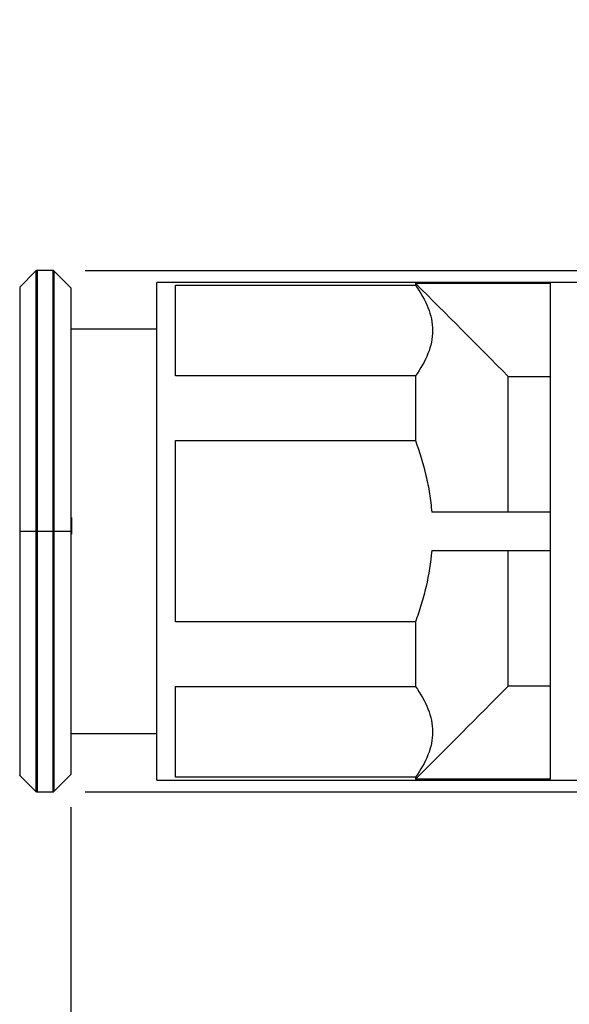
# Model space of a CAD drawing. Header units: inches. Extents: x 0 to 33, y 0 to 25.5.
# Tile 13 of 23: x 15.7 to 18.3, y 11.2 to 15.7. Entities that reach past the tile are written whole.
import ezdxf

# ---------------------------------------------------------------- set-up
doc = ezdxf.new("R2010")
doc.units = ezdxf.units.IN
doc.header["$LTSCALE"] = 3
doc.header["$MEASUREMENT"] = 0
doc.linetypes.add('SLD-Solid', pattern=[0])
doc.layers.add('DIMENSIONS', color=140, linetype='SLD-Solid', lineweight=25)
doc.styles.add('SLDTEXTSTYLE0', font='GOTHIC.TTF', dxfattribs={"width": 0.913})
doc.dimstyles.new('SLDDIMSTYLE1', dxfattribs={"dimtxt": 0.375, "dimasz": 0.45, "dimexe": 0, "dimexo": 0.0625, "dimgap": 0.09375, "dimtad": 0, "dimtih": 1, "dimtoh": 1, "dimrnd": 1e-09, "dimzin": 4, "dimdsep": 46, "dimtxsty": 'SLDTEXTSTYLE0', "dimsah": 1, "dimcen": 0.09, "dimadec": 0, "dimazin": 1, "dimtfac": 1, "dimtofl": 0, "dimtmove": 0, "dimatfit": 3, "dimfxl": 0, "dimfrac": 2, "dimtolj": 1, "dimtzin": 12, "dimarcsym": 0})
doc.dimstyles.new('SLDDIMSTYLE2', dxfattribs={"dimtxt": 0.375, "dimasz": 0.45, "dimexe": 0, "dimexo": 0.0625, "dimgap": 0.09375, "dimtad": 0, "dimtih": 1, "dimtoh": 1, "dimrnd": 1e-09, "dimzin": 4, "dimdsep": 46, "dimtxsty": 'SLDTEXTSTYLE0', "dimsah": 1, "dimcen": 0.09, "dimadec": 0, "dimazin": 1, "dimtfac": 1, "dimtmove": 0, "dimatfit": 0, "dimfxl": 0, "dimfrac": 2, "dimtolj": 1, "dimtzin": 12, "dimarcsym": 0})
doc.dimstyles.new('SLDDIMSTYLE3', dxfattribs={"dimtxt": 0.375, "dimasz": 0.45, "dimexe": 0, "dimexo": 0.0625, "dimgap": 0.09375, "dimtad": 0, "dimtih": 1, "dimtoh": 1, "dimrnd": 1e-09, "dimzin": 12, "dimdsep": 46, "dimtxsty": 'SLDTEXTSTYLE0', "dimsah": 1, "dimcen": 0.09, "dimadec": 0, "dimazin": 3, "dimtfac": 1, "dimtmove": 0, "dimatfit": 0, "dimfxl": 0, "dimfrac": 2, "dimtolj": 1, "dimtzin": 12, "dimarcsym": 0})
doc.dimstyles.new('SLDDIMSTYLE4', dxfattribs={"dimtxt": 0.375, "dimasz": 0.45, "dimexe": 0, "dimexo": 0.0625, "dimgap": 0.09375, "dimtad": 0, "dimtih": 1, "dimtoh": 1, "dimrnd": 1e-09, "dimzin": 12, "dimdsep": 46, "dimtxsty": 'SLDTEXTSTYLE0', "dimsah": 1, "dimcen": 0.09, "dimadec": 0, "dimazin": 3, "dimtfac": 1, "dimtofl": 0, "dimtmove": 0, "dimatfit": 3, "dimfxl": 0, "dimfrac": 2, "dimtolj": 1, "dimtzin": 12, "dimarcsym": 0})

# ---------------------------------------------------------------- blocks, each defined once
blk = doc.blocks.new('_D_1')
at = {"layer": 'DIMENSIONS'}
for p, q in [((11.3966, 14.6116), (11.3966, 17.4568)), ((19.3978, 14.5981), (19.3978, 17.4568)), ((11.3966, 17.0818), (14.3306, 17.0818)), ((14.7738, 17.079), (14.6595, 17.079)), ((14.6595, 17.079), (14.6595, 16.4837)), ((16.0207, 17.079), (16.1349, 17.079)), ((16.1349, 17.079), (16.1349, 16.4837)), ((19.3978, 17.0818), (16.4638, 17.0818)), ((14.6595, 16.4837), (14.7738, 16.4837)), ((16.1349, 16.4837), (16.0207, 16.4837))]:
    blk.add_line(p, q, dxfattribs=at)
for points in [[(11.3966, 17.0818), (11.8466, 16.9918), (11.8466, 17.1718)], [(19.3978, 17.0818), (18.9478, 17.1718), (18.9478, 16.9918)]]:
    blk.add_solid(points, dxfattribs=at)
at = {"layer": 'DIMENSIONS', "char_height": 0.375, "attachment_point": 1, "style": 'SLDTEXTSTYLE0'}
for s, insert in [('8.00', (14.9123, 17.6341)), ('203.2', (14.7738, 16.9627))]:
    blk.add_mtext(s, dxfattribs=dict(at, insert=insert))
blk = doc.blocks.new('_D_2')
at = {"layer": 'DIMENSIONS'}
for p, q in [((23.9032, 14.5423), (23.9032, 15.4423)), ((16.0485, 14.5423), (21.4843, 14.5423)), ((21.8593, 14.5423), (24.2782, 14.5423)), ((23.4183, 13.3415), (23.3041, 13.3415)), ((23.3041, 13.3415), (23.3041, 12.7462)), ((24.3881, 13.3415), (24.5024, 13.3415)), ((24.5024, 13.3415), (24.5024, 12.7462)), ((23.3041, 12.7462), (23.4183, 12.7462)), ((24.5024, 12.7462), (24.3881, 12.7462)), ((16.0485, 12.1407), (21.4843, 12.1407)), ((21.8593, 12.1407), (24.2782, 12.1407)), ((23.9032, 12.1407), (23.9032, 11.2407))]:
    blk.add_line(p, q, dxfattribs=at)
for points in [[(23.9032, 14.5423), (23.9932, 14.9923), (23.8132, 14.9923)], [(23.9032, 12.1407), (23.8132, 11.6907), (23.9932, 11.6907)]]:
    blk.add_solid(points, dxfattribs=at)
at = {"layer": 'DIMENSIONS', "char_height": 0.375, "attachment_point": 1, "style": 'SLDTEXTSTYLE0'}
for s, insert in [('%%c', (23.1355, 13.8967)), ('2.40', (23.7011, 13.8967)), ('61.0', (23.4183, 13.2252))]:
    blk.add_mtext(s, dxfattribs=dict(at, insert=insert))
blk = doc.blocks.new('_D_4')
at = {"layer": 'DIMENSIONS'}
for p, q in [((15.9821, 12.0711), (15.9821, 9.5088)), ((12.6486, 11.3411), (12.6486, 9.5088)), ((12.6486, 9.8838), (11.7486, 9.8838)), ((13.8305, 9.8809), (13.7162, 9.8809)), ((13.7162, 9.8809), (13.7162, 9.2856)), ((14.8002, 9.8809), (14.9145, 9.8809)), ((14.9145, 9.8809), (14.9145, 9.2856)), ((15.9821, 9.8838), (16.8821, 9.8838)), ((13.7162, 9.2856), (13.8305, 9.2856)), ((14.9145, 9.2856), (14.8002, 9.2856))]:
    blk.add_line(p, q, dxfattribs=at)
for points in [[(12.6486, 9.8838), (12.1986, 9.9738), (12.1986, 9.7938)], [(15.9821, 9.8838), (16.4321, 9.7938), (16.4321, 9.9738)]]:
    blk.add_solid(points, dxfattribs=at)
at = {"layer": 'DIMENSIONS', "char_height": 0.375, "attachment_point": 1, "style": 'SLDTEXTSTYLE0'}
for s, insert in [('3.33', (13.8305, 10.4361)), ('84.7', (13.8305, 9.7646))]:
    blk.add_mtext(s, dxfattribs=dict(at, insert=insert))
blk = doc.blocks.new('_D_5')
at = {"layer": 'DIMENSIONS'}
for p, q in [((19.3978, 12.0849), (19.3978, 7.7003)), ((12.6486, 11.3411), (12.6486, 7.7003)), ((12.6486, 8.0753), (14.9566, 8.0753)), ((15.3998, 8.0724), (15.2855, 8.0724)), ((15.2855, 8.0724), (15.2855, 7.4771)), ((16.6466, 8.0724), (16.7609, 8.0724)), ((16.7609, 8.0724), (16.7609, 7.4771)), ((19.3978, 8.0753), (17.0898, 8.0753)), ((15.2855, 7.4771), (15.3998, 7.4771)), ((16.7609, 7.4771), (16.6466, 7.4771))]:
    blk.add_line(p, q, dxfattribs=at)
for points in [[(12.6486, 8.0753), (13.0986, 7.9853), (13.0986, 8.1653)], [(19.3978, 8.0753), (18.9478, 8.1653), (18.9478, 7.9853)]]:
    blk.add_solid(points, dxfattribs=at)
at = {"layer": 'DIMENSIONS', "char_height": 0.375, "attachment_point": 1, "style": 'SLDTEXTSTYLE0'}
for s, insert in [('6.75', (15.5383, 8.6276)), ('171.4', (15.3998, 7.9561))]:
    blk.add_mtext(s, dxfattribs=dict(at, insert=insert))

msp = doc.modelspace()

# ---------------------------------------------------------------- linework, layer by layer
for p, q in [((15.8209, 14.5402), (15.7466, 14.4658)), ((15.8985, 14.5423), (15.8263, 14.5423)), ((15.9823, 14.4617), (15.9039, 14.5402)), ((19.3978, 14.4872), (16.3781, 14.4872)), ((16.3781, 12.1958), (16.3781, 14.4872)), ((16.4636, 14.4742), (17.5691, 14.4742)), ((16.4636, 14.0568), (16.4636, 14.4742)), ((17.5691, 14.4837), (18.1891, 14.4837)), ((17.5691, 14.4837), (17.5691, 14.4742)), ((18.1891, 14.4837), (18.1891, 12.1992)), ((15.7466, 14.4636), (15.7466, 14.463)), ((16.3781, 14.2723), (15.9844, 14.2723)), ((17.5691, 14.0568), (16.4636, 14.0568)), ((17.5691, 14.0568), (17.5691, 13.7589)), ((17.9963, 13.4301), (17.9963, 14.0545)), ((17.9963, 14.0545), (18.1891, 14.0545)), ((16.4636, 13.7589), (17.5691, 13.7589)), ((16.4636, 12.9241), (16.4636, 13.7589)), ((18.1891, 13.4301), (17.6442, 13.4301)), ((15.8207, 13.3938), (15.8207, 13.3415)), ((15.904, 13.3777), (15.904, 13.3415)), ((15.7466, 13.3415), (15.8207, 13.3415)), ((15.8207, 13.3415), (15.8207, 13.31)), ((15.8263, 13.3415), (15.8985, 13.3415)), ((15.904, 13.3415), (15.9821, 13.3415)), ((15.904, 13.3415), (15.904, 13.2788)), ((17.6442, 13.2529), (18.1891, 13.2529)), ((17.9963, 12.6285), (17.9963, 13.2529)), ((17.5691, 12.9241), (16.4636, 12.9241)), ((17.5691, 12.9241), (17.5691, 12.6262)), ((16.4636, 12.6262), (17.5691, 12.6262)), ((16.4636, 12.2088), (16.4636, 12.6262)), ((18.1891, 12.6285), (17.9963, 12.6285)), ((15.9844, 12.4106), (16.3781, 12.4106)), ((15.7466, 12.2171), (15.8209, 12.1428)), ((15.9039, 12.1428), (15.9823, 12.2213)), ((17.5691, 12.2088), (16.4636, 12.2088)), ((17.5691, 12.2088), (17.5691, 12.1992)), ((18.1891, 12.1992), (17.5691, 12.1992)), ((16.3781, 12.1958), (19.3978, 12.1958)), ((15.8263, 12.1407), (15.8985, 12.1407))]:
    msp.add_line(p, q)
for centre, start, end in [((15.8263, 14.5344), 90, 135), ((15.8985, 14.5344), 45, 90), ((15.9765, 14.4563), 0, 45), ((15.9765, 12.2266), 315, 0), ((15.8263, 12.1486), 225, 270), ((15.8985, 12.1486), 270, 315)]:
    msp.add_arc(centre, 0.00787, start, end)
for points, knots in [([(15.8207, 14.5399), (15.8207, 14.538), (15.8207, 14.534), (15.8207, 14.5022), (15.8207, 14.452), (15.8207, 14.3824), (15.8207, 14.295), (15.8207, 14.1914), (15.8207, 14.0732), (15.8207, 13.9424), (15.8207, 13.8014), (15.8207, 13.6525), (15.8207, 13.5156), (15.8207, 13.4286), (15.8207, 13.3938)], [0, 0, 0, 0, 0.08554, 0.171279, 0.257017, 0.342756, 0.428495, 0.514234, 0.599973, 0.685712, 0.771451, 0.85719, 0.942928, 1, 1, 1, 1]), ([(15.8263, 14.5423), (15.8263, 14.5423), (15.8263, 14.5345), (15.8263, 14.5039), (15.8263, 14.4809), (15.8263, 14.4208), (15.8263, 14.3836), (15.8263, 14.2962), (15.8263, 14.2461), (15.8263, 14.135), (15.8263, 14.074), (15.8263, 13.9433), (15.8263, 13.8736), (15.8263, 13.7284), (15.8263, 13.6528), (15.8263, 13.4987), (15.8263, 13.4201), (15.8263, 13.3415)], [0, 0, 0, 0, 0.125, 0.125, 0.25, 0.25, 0.375, 0.375, 0.5, 0.5, 0.625, 0.625, 0.75, 0.75, 0.875, 0.875, 1, 1, 1, 1]), ([(15.8985, 14.5405), (15.8985, 14.541), (15.8985, 14.5424), (15.8985, 14.5299), (15.8985, 14.5035), (15.8985, 14.4624), (15.8985, 14.4083), (15.8985, 14.3414), (15.8985, 14.2627), (15.8985, 14.173), (15.8985, 14.0735), (15.8985, 13.9653), (15.8985, 13.8496), (15.8985, 13.728), (15.8985, 13.6017), (15.8985, 13.4724), (15.8985, 13.3851), (15.8985, 13.3415)], [0, 0, 0, 0, 0.028467, 0.097862, 0.167257, 0.236652, 0.306048, 0.375443, 0.444838, 0.514233, 0.583629, 0.653024, 0.722419, 0.791814, 0.86121, 0.930605, 1, 1, 1, 1]), ([(15.904, 14.5382), (15.904, 14.5387), (15.904, 14.5401), (15.904, 14.5276), (15.904, 14.5013), (15.904, 14.4603), (15.904, 14.4062), (15.904, 14.3395), (15.904, 14.2609), (15.904, 14.1714), (15.904, 14.0721), (15.904, 13.9641), (15.904, 13.8486), (15.904, 13.7272), (15.904, 13.6012), (15.904, 13.4841), (15.904, 13.4092), (15.904, 13.3777)], [0, 0, 0, 0, 0.029056, 0.099815, 0.170573, 0.241332, 0.312091, 0.38285, 0.453609, 0.524368, 0.595127, 0.665886, 0.736644, 0.807403, 0.878162, 0.948921, 1, 1, 1, 1]), ([(17.5691, 14.4742), (17.5937, 14.4405), (17.6134, 14.4063), (17.6405, 14.3368), (17.6479, 14.3015), (17.6479, 14.2295), (17.6405, 14.1941), (17.6134, 14.1246), (17.5937, 14.0905), (17.5691, 14.0568)], [0, 0, 0, 0, 0.25, 0.25, 0.5, 0.5, 0.75, 0.75, 1, 1, 1, 1]), ([(15.7466, 14.463), (15.7466, 14.463), (15.7466, 14.463), (15.7466, 14.4442), (15.7466, 14.4063), (15.7466, 14.3492), (15.7466, 14.2755), (15.7466, 14.1862), (15.7466, 14.0827), (15.7466, 13.9669), (15.7466, 13.8406), (15.7466, 13.7059), (15.7466, 13.5652), (15.7466, 13.4687), (15.7466, 13.4204)], [0, 0, 0, 0, 0.024702, 0.113366, 0.202029, 0.290693, 0.379356, 0.468019, 0.556683, 0.645346, 0.73401, 0.822673, 0.911337, 1, 1, 1, 1]), ([(15.9821, 14.4619), (15.9821, 14.4601), (15.9821, 14.4564), (15.9821, 14.4266), (15.9821, 14.3796), (15.9821, 14.3146), (15.9821, 14.2329), (15.9821, 14.136), (15.9821, 14.0255), (15.9821, 13.9033), (15.9821, 13.7715), (15.9821, 13.6323), (15.9821, 13.5108), (15.9821, 13.4361), (15.9821, 13.4102)], [0, 0, 0, 0, 0.08673, 0.1734601, 0.2601901, 0.3469202, 0.4336502, 0.5203803, 0.6071103, 0.6938404, 0.7805704, 0.8673005, 0.9540305, 1, 1, 1, 1]), ([(17.5691, 13.7589), (17.5884, 13.7061), (17.6048, 13.6524), (17.624, 13.5702), (17.6295, 13.5425), (17.6384, 13.4865), (17.6419, 13.4582), (17.6442, 13.4301)], [0, 0, 0, 0, 0.5, 0.5, 0.75, 0.75, 1, 1, 1, 1]), ([(15.9821, 13.4102), (15.9821, 13.3873), (15.9821, 13.3579), (15.9821, 13.3286), (15.9821, 13.3221)], [0, 0, 0, 0, 0.780314, 1, 1, 1, 1]), ([(15.9844, 13.4041), (15.9844, 13.3832), (15.9844, 13.3579), (15.9844, 13.3327), (15.9844, 13.3282)], [0, 0, 0, 0, 0.825483, 1, 1, 1, 1]), ([(15.7466, 13.3415), (15.7466, 13.293), (15.7466, 13.196), (15.7466, 13.0529), (15.7466, 12.9146), (15.7466, 12.7835), (15.7466, 12.6617), (15.7466, 12.5513), (15.7466, 12.4541), (15.7466, 12.3717), (15.7466, 12.3057), (15.7466, 12.2565), (15.7466, 12.2273), (15.7466, 12.2149), (15.7466, 12.2179), (15.7466, 12.2182)], [0, 0, 0, 0, 0.082401, 0.164803, 0.247204, 0.329606, 0.412007, 0.494409, 0.57681, 0.659211, 0.741613, 0.824014, 0.906416, 0.988817, 1, 1, 1, 1]), ([(15.8263, 13.3415), (15.8263, 13.2629), (15.8263, 13.1843), (15.8263, 13.0301), (15.8263, 12.9546), (15.8263, 12.8094), (15.8263, 12.7397), (15.8263, 12.609), (15.8263, 12.548), (15.8263, 12.4368), (15.8263, 12.3867), (15.8263, 12.2994), (15.8263, 12.2622), (15.8263, 12.202), (15.8263, 12.1791), (15.8263, 12.1484), (15.8263, 12.1407), (15.8263, 12.1407)], [0, 0, 0, 0, 0.125, 0.125, 0.25, 0.25, 0.375, 0.375, 0.5, 0.5, 0.625, 0.625, 0.75, 0.75, 0.875, 0.875, 1, 1, 1, 1]), ([(15.8985, 13.3415), (15.8985, 13.2956), (15.8985, 13.2039), (15.8985, 13.0681), (15.8985, 12.9359), (15.8985, 12.809), (15.8985, 12.6891), (15.8985, 12.5777), (15.8985, 12.4764), (15.8985, 12.3864), (15.8985, 12.3089), (15.8985, 12.2451), (15.8985, 12.1954), (15.8985, 12.1614), (15.8985, 12.1427), (15.8985, 12.1424), (15.8985, 12.1423)], [0, 0, 0, 0, 0.0729532, 0.1459065, 0.2188597, 0.2918129, 0.3647662, 0.4377194, 0.5106726, 0.5836259, 0.6565791, 0.7295323, 0.8024856, 0.8754388, 0.948392, 1, 1, 1, 1]), ([(15.8207, 13.31), (15.8207, 13.2683), (15.8207, 13.1742), (15.8207, 13.0304), (15.8207, 12.8815), (15.8207, 12.7405), (15.8207, 12.6098), (15.8207, 12.4916), (15.8207, 12.3879), (15.8207, 12.3006), (15.8207, 12.231), (15.8207, 12.1808), (15.8207, 12.149), (15.8207, 12.145), (15.8207, 12.143)], [0, 0, 0, 0, 0.067719, 0.15249, 0.23726, 0.322031, 0.406802, 0.491573, 0.576343, 0.661114, 0.745885, 0.830655, 0.915426, 1, 1, 1, 1]), ([(15.9821, 13.3221), (15.9821, 13.2797), (15.9821, 13.1884), (15.9821, 13.0507), (15.9821, 12.9115), (15.9821, 12.7797), (15.9821, 12.6575), (15.9821, 12.547), (15.9821, 12.4501), (15.9821, 12.3684), (15.9821, 12.3033), (15.9821, 12.2564), (15.9821, 12.2266), (15.9821, 12.2229), (15.9821, 12.2211)], [0, 0, 0, 0, 0.0731134, 0.1573758, 0.2416382, 0.3259007, 0.4101631, 0.4944255, 0.5786879, 0.6629503, 0.7472127, 0.8314752, 0.9157376, 1, 1, 1, 1]), ([(15.904, 13.2788), (15.904, 13.254), (15.904, 13.1834), (15.904, 13.0686), (15.904, 12.9366), (15.904, 12.81), (15.904, 12.6903), (15.904, 12.5792), (15.904, 12.4781), (15.904, 12.3882), (15.904, 12.3109), (15.904, 12.2472), (15.904, 12.1976), (15.904, 12.1636), (15.904, 12.145), (15.904, 12.1447), (15.904, 12.1446)], [0, 0, 0, 0, 0.040937, 0.116415, 0.191894, 0.267372, 0.342851, 0.418329, 0.493808, 0.569286, 0.644765, 0.720243, 0.795721, 0.8712, 0.946678, 1, 1, 1, 1]), ([(17.6442, 13.2529), (17.6396, 13.1972), (17.6307, 13.1418), (17.6115, 13.0591), (17.6041, 13.0315), (17.5877, 12.9773), (17.5788, 12.9505), (17.5691, 12.9241)], [0, 0, 0, 0, 0.5, 0.5, 0.75, 0.75, 1, 1, 1, 1]), ([(17.5691, 12.6262), (17.5937, 12.5925), (17.6134, 12.5583), (17.6405, 12.4889), (17.6479, 12.4535), (17.6479, 12.3815), (17.6405, 12.3462), (17.6134, 12.2767), (17.5937, 12.2425), (17.5691, 12.2088)], [0, 0, 0, 0, 0.25, 0.25, 0.5, 0.5, 0.75, 0.75, 1, 1, 1, 1])]:
    msp.add_open_spline(points, degree=3, knots=knots)
for points in [[(17.5691, 14.4837), (17.7117, 14.3408), (17.8541, 14.1978), (17.9963, 14.0545)], [(15.7466, 13.4204), (15.7466, 13.3941), (15.7466, 13.3678), (15.7466, 13.3415)], [(15.8207, 13.3415), (15.8222, 13.3415), (15.8242, 13.3415), (15.8263, 13.3415)], [(15.8985, 13.3415), (15.9005, 13.3415), (15.9026, 13.3415), (15.904, 13.3415)], [(15.9821, 13.3415), (15.9836, 13.3415), (15.9844, 13.3415), (15.9844, 13.3415)], [(17.9963, 12.6285), (17.8541, 12.4852), (17.7117, 12.3422), (17.5691, 12.1992)]]:
    msp.add_open_spline(points, degree=3)

# ---------------------------------------------------------------- dimensions: what is measured, and where the dimension line sits
at = {"layer": 'DIMENSIONS'}
for base, p1, p2, dimstyle, picture, middle in [((19.3978, 17.0818), (11.3966, 14.4616), (19.3978, 14.4481), 'SLDDIMSTYLE1', '_D_1', (15.3972, 17.0818)), ((15.9821, 9.8838), (12.6486, 11.4911), (15.9821, 12.2211), 'SLDDIMSTYLE3', '_D_4', (14.3154, 9.8838)), ((19.3978, 8.0753), (12.6486, 11.4911), (19.3978, 12.2349), 'SLDDIMSTYLE4', '_D_5', (16.0232, 8.0753))]:
    dim = msp.add_linear_dim(base=base, p1=p1, p2=p2, angle=0, dimstyle=dimstyle, dxfattribs=at)
    dim.commit()
    dim.dimension.update_dxf_attribs({"geometry": picture, "text_midpoint": middle, "dimtype": 160})
dim = msp.add_linear_dim(base=(23.9032, 12.1407), p1=(15.8985, 14.5423), p2=(15.8985, 12.1407), angle=90, text='%%c<>', dimstyle='SLDDIMSTYLE2', dxfattribs=at)
dim.commit()
dim.dimension.update_dxf_attribs({"geometry": '_D_2', "text_midpoint": (23.9032, 13.3415), "dimtype": 160})

doc.saveas('drawing.dxf')
